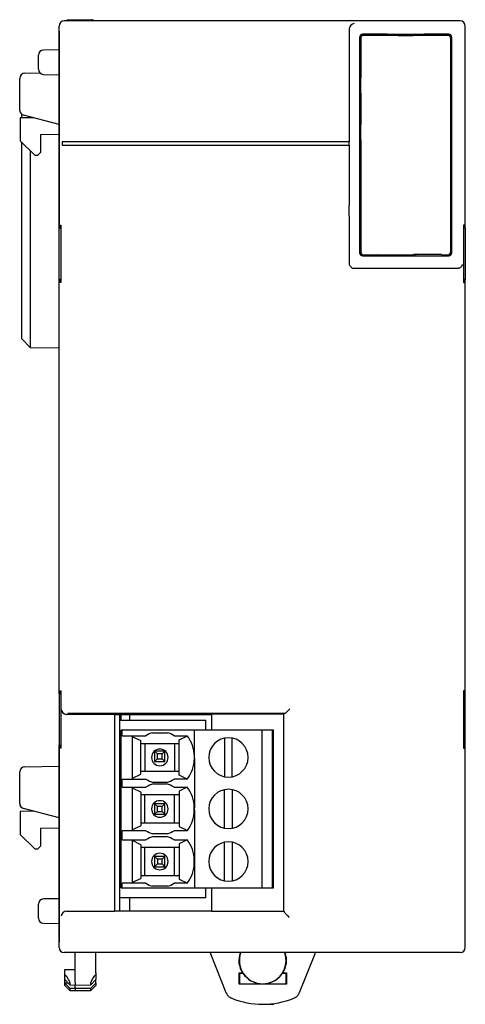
# Model space of a CAD drawing. Header units: millimetres. Extents: x -172 to -22, y 75 to 198.
# Tile 1 of 2: x -172 to -129, y 103 to 198. Entities that reach past the tile are written whole.
import ezdxf

# ---------------------------------------------------------------- set-up
doc = ezdxf.new("R2010")
doc.units = ezdxf.units.MM
doc.layers.add('中線', color=3, linetype='Continuous', lineweight=25)

msp = doc.modelspace()

# ---------------------------------------------------------------- linework, layer by layer
at = {"layer": '中線'}
for p, q in [((-168.579, 177.697), (-168.579, 197.215)), ((-129.879, 197.715), (-168.08, 197.715)), ((-167.712, 197.815), (-167.029, 197.827)), ((-167.029, 197.827), (-165.429, 197.813)), ((-165.429, 197.813), (-165.429, 197.813)), ((-140.579, 196.936), (-140.579, 186.025)), ((-129.379, 177.697), (-129.379, 197.215)), ((-168.579, 196.715), (-168.579, 177.732)), ((-139.579, 196.115), (-139.579, 175.315)), ((-139.469, 196.012), (-139.469, 192.217)), ((-136.909, 196.415), (-139.279, 196.415)), ((-135.849, 196.312), (-139.169, 196.312)), ((-136.9, 196.406), (-136.909, 196.415)), ((-136.909, 196.415), (-136.909, 196.312)), ((-133.358, 196.406), (-136.9, 196.406)), ((-136.9, 196.406), (-136.899, 196.312)), ((-135.849, 196.3), (-135.849, 196.312)), ((-135.849, 196.3), (-134.394, 196.3)), ((-134.394, 196.3), (-134.393, 196.312)), ((-131.074, 196.312), (-134.393, 196.312)), ((-133.358, 196.406), (-133.359, 196.312)), ((-133.358, 196.406), (-133.349, 196.415)), ((-130.979, 196.415), (-133.349, 196.415)), ((-133.349, 196.312), (-133.349, 196.415)), ((-130.774, 175.418), (-130.774, 196.012)), ((-130.679, 175.315), (-130.679, 196.115)), ((-170.579, 193.715), (-170.579, 194.389)), ((-168.579, 194.915), (-170.088, 194.889)), ((-170.579, 193.041), (-170.579, 193.715)), ((-172.379, 189.1), (-172.379, 192.157)), ((-171.888, 192.657), (-170.428, 192.683)), ((-170.088, 192.541), (-168.579, 192.515)), ((-139.467, 192.215), (-139.469, 192.217)), ((-139.467, 190.715), (-139.467, 192.215)), ((-139.467, 190.715), (-139.469, 190.713)), ((-139.469, 190.713), (-139.469, 187.717)), ((-171.021, 188.357), (-172.329, 188.335)), ((-172.329, 188.335), (-172.329, 186.127)), ((-172.179, 188.337), (-172.179, 188.7)), ((-168.579, 187.715), (-172.006, 188.617)), ((-171.379, 188.452), (-171.379, 188.351)), ((-139.467, 187.715), (-139.469, 187.717)), ((-139.467, 186.215), (-139.467, 187.715)), ((-170.379, 186.727), (-168.579, 186.759)), ((-170.379, 186.727), (-170.379, 184.991)), ((-172.329, 186.127), (-170.929, 184.727)), ((-172.179, 166.992), (-172.179, 185.977)), ((-168.275, 186.015), (-168.275, 185.715)), ((-140.587, 186.015), (-168.275, 186.015)), ((-168.275, 185.715), (-140.587, 185.715)), ((-140.579, 186.025), (-167.817, 186.025)), ((-167.817, 185.704), (-140.579, 185.704)), ((-140.587, 186.015), (-140.579, 186.025)), ((-140.587, 185.715), (-140.587, 186.015)), ((-140.587, 185.715), (-140.579, 185.704)), ((-140.579, 185.704), (-140.579, 182.606)), ((-139.467, 186.215), (-139.469, 186.213)), ((-139.469, 186.213), (-139.469, 175.418)), ((-171.379, 185.177), (-171.379, 166.164)), ((-170.929, 184.727), (-170.629, 184.732)), ((-170.629, 184.732), (-170.379, 184.991)), ((-168.492, 177.981), (-168.422, 177.98)), ((-168.492, 177.699), (-168.492, 177.981)), ((-168.422, 177.98), (-168.422, 172.45)), ((-129.466, 177.981), (-129.537, 177.98)), ((-129.537, 177.98), (-129.537, 172.45)), ((-129.466, 177.699), (-129.466, 177.981)), ((-168.422, 177.7), (-168.579, 177.697)), ((-168.579, 172.732), (-168.579, 177.697)), ((-129.379, 177.697), (-129.537, 177.7)), ((-129.379, 177.697), (-129.379, 172.732)), ((-139.279, 175.015), (-138.088, 175.015)), ((-139.169, 175.118), (-137.869, 175.118)), ((-138.088, 175.015), (-138.088, 175.118)), ((-138.079, 175.006), (-138.088, 175.015)), ((-137.871, 175.006), (-137.871, 175.118)), ((-137.862, 175.124), (-137.869, 175.118)), ((-137.862, 175.124), (-134.377, 175.124)), ((-137.862, 175.006), (-137.862, 175.124)), ((-134.371, 175.13), (-134.377, 175.124)), ((-134.377, 175.124), (-134.377, 175.006)), ((-131.671, 175.13), (-134.371, 175.13)), ((-134.17, 175.015), (-134.179, 175.006)), ((-134.17, 175.13), (-134.17, 175.015)), ((-134.17, 175.015), (-130.979, 175.015)), ((-131.671, 175.13), (-131.659, 175.118)), ((-131.659, 175.118), (-131.074, 175.118)), ((-138.079, 175.006), (-134.179, 175.006)), ((-130.196, 173.779), (-140.051, 173.779)), ((-130.182, 173.779), (-130.196, 173.779)), ((-168.422, 172.73), (-168.579, 172.732)), ((-168.579, 132.697), (-168.579, 172.732)), ((-168.492, 172.449), (-168.492, 172.731)), ((-168.422, 172.45), (-168.492, 172.449)), ((-129.379, 172.732), (-129.537, 172.73)), ((-129.537, 172.45), (-129.466, 172.449)), ((-129.466, 172.449), (-129.466, 172.731)), ((-129.379, 132.697), (-129.379, 172.732)), ((-172.179, 166.992), (-171.379, 166.164)), ((-171.379, 166.164), (-168.579, 166.115)), ((-168.422, 132.7), (-168.579, 132.697)), ((-168.579, 132.697), (-168.579, 127.732)), ((-168.492, 132.981), (-168.422, 132.98)), ((-168.492, 132.699), (-168.492, 132.981)), ((-168.422, 132.98), (-168.422, 127.45)), ((-129.466, 132.981), (-129.537, 132.98)), ((-129.537, 132.98), (-129.537, 127.45)), ((-129.379, 132.697), (-129.537, 132.7)), ((-129.466, 132.699), (-129.466, 132.981)), ((-129.379, 127.732), (-129.379, 132.697)), ((-163.229, 130.715), (-167.852, 130.715)), ((-146.801, 130.804), (-167.733, 130.804)), ((-163.229, 130.715), (-153.879, 130.715)), ((-163.229, 130.715), (-163.229, 111.715)), ((-162.729, 130.155), (-162.729, 130.715)), ((-162.579, 130.155), (-162.579, 130.715)), ((-161.779, 130.715), (-161.779, 130.155)), ((-146.879, 130.728), (-153.879, 130.728)), ((-153.879, 130.728), (-153.879, 129.205)), ((-146.804, 130.803), (-146.879, 130.728)), ((-146.879, 111.702), (-146.879, 130.728)), ((-146.804, 130.803), (-146.801, 130.804)), ((-162.729, 113.015), (-162.729, 130.155)), ((-162.729, 130.155), (-154.409, 130.155)), ((-154.409, 129.205), (-154.409, 130.155)), ((-162.589, 113.965), (-162.589, 129.205)), ((-162.494, 129.205), (-162.589, 129.205)), ((-162.494, 128.665), (-162.494, 129.205)), ((-161.994, 129.205), (-162.494, 129.205)), ((-162.494, 128.665), (-161.994, 128.665)), ((-155.527, 129.205), (-161.994, 129.205)), ((-161.994, 128.665), (-160.201, 128.665)), ((-161.491, 124.465), (-161.491, 128.665)), ((-161.491, 128.565), (-160.691, 128.187)), ((-159.578, 128.955), (-158.111, 128.955)), ((-157.488, 128.665), (-156.212, 128.665)), ((-157.005, 128.268), (-156.2, 128.649)), ((-155.527, 126.683), (-155.527, 129.205)), ((-155.11, 129.205), (-155.527, 129.205)), ((-154.613, 129.205), (-155.11, 129.205)), ((-149.87, 129.205), (-154.613, 129.205)), ((-152.614, 128.428), (-152.614, 124.702)), ((-151.864, 124.702), (-151.864, 128.428)), ((-149.373, 129.205), (-149.87, 129.205)), ((-148.991, 129.205), (-149.373, 129.205)), ((-148.991, 113.965), (-148.991, 129.205)), ((-148.491, 129.205), (-148.991, 129.205)), ((-147.991, 129.205), (-148.491, 129.205)), ((-147.991, 124.075), (-147.991, 129.205)), ((-147.969, 129.205), (-147.991, 129.205)), ((-147.889, 129.205), (-147.969, 129.205)), ((-147.889, 124.075), (-147.889, 129.205)), ((-168.422, 127.73), (-168.579, 127.732)), ((-168.579, 108.215), (-168.579, 127.732)), ((-168.579, 127.697), (-168.579, 108.715)), ((-168.492, 127.449), (-168.492, 127.731)), ((-160.691, 124.935), (-160.691, 128.187)), ((-160.691, 127.915), (-157.005, 127.915)), ((-160.289, 127.915), (-160.289, 125.215)), ((-157.429, 127.915), (-157.429, 125.215)), ((-157.005, 124.851), (-157.005, 128.268)), ((-129.379, 127.732), (-129.537, 127.73)), ((-129.466, 127.449), (-129.466, 127.731)), ((-129.379, 108.215), (-129.379, 127.732)), ((-168.422, 127.45), (-168.492, 127.449)), ((-159.091, 126.897), (-159.359, 127.165)), ((-158.359, 127.165), (-159.359, 127.165)), ((-159.359, 127.165), (-159.359, 126.165)), ((-159.091, 126.433), (-159.091, 126.897)), ((-158.627, 126.897), (-159.091, 126.897)), ((-158.627, 126.897), (-158.359, 127.165)), ((-158.627, 126.433), (-158.627, 126.897)), ((-158.359, 126.165), (-158.359, 127.165)), ((-155.552, 127.009), (-155.552, 126.121)), ((-129.537, 127.45), (-129.466, 127.449)), ((-171.888, 125.657), (-168.579, 125.715)), ((-159.359, 126.165), (-159.091, 126.433)), ((-159.359, 126.165), (-158.359, 126.165)), ((-159.091, 126.433), (-158.627, 126.433)), ((-158.627, 126.433), (-158.359, 126.165)), ((-155.527, 126.447), (-155.527, 121.703)), ((-172.379, 122.1), (-172.379, 125.157)), ((-161.491, 124.546), (-160.691, 124.935)), ((-157.005, 125.215), (-160.691, 125.215)), ((-156.212, 124.465), (-157.005, 124.851)), ((-162.494, 124.075), (-162.494, 124.465)), ((-162.494, 124.465), (-161.994, 124.465)), ((-162.494, 123.685), (-162.494, 124.075)), ((-162.494, 123.685), (-161.994, 123.685)), ((-161.994, 124.465), (-160.201, 124.465)), ((-161.994, 123.685), (-160.201, 123.685)), ((-161.491, 119.485), (-161.491, 123.685)), ((-158.217, 124.145), (-159.472, 124.145)), ((-159.472, 124.005), (-158.217, 124.005)), ((-156.212, 124.465), (-157.488, 124.465)), ((-157.488, 123.685), (-156.212, 123.685)), ((-156.211, 123.685), (-157.005, 123.298)), ((-147.991, 119.095), (-147.991, 124.075)), ((-147.889, 119.095), (-147.889, 124.075)), ((-160.691, 123.214), (-161.491, 123.604)), ((-160.691, 123.214), (-160.691, 119.963)), ((-157.005, 122.935), (-160.691, 122.935)), ((-160.289, 120.235), (-160.289, 122.935)), ((-157.429, 120.235), (-157.429, 122.935)), ((-157.005, 123.298), (-157.005, 119.882)), ((-152.614, 119.722), (-152.614, 123.448)), ((-151.864, 123.448), (-151.864, 119.722)), ((-159.091, 121.817), (-159.359, 122.085)), ((-158.359, 122.085), (-159.359, 122.085)), ((-159.359, 122.085), (-159.359, 121.085)), ((-159.091, 121.353), (-159.091, 121.817)), ((-158.627, 121.817), (-159.091, 121.817)), ((-158.359, 122.085), (-158.627, 121.817)), ((-158.627, 121.353), (-158.627, 121.817)), ((-158.359, 121.085), (-158.359, 122.085)), ((-155.552, 121.141), (-155.552, 122.029)), ((-171.021, 121.357), (-172.329, 121.335)), ((-172.329, 121.335), (-172.329, 119.127)), ((-168.579, 120.715), (-172.006, 121.617)), ((-159.359, 121.085), (-159.091, 121.353)), ((-159.359, 121.085), (-158.359, 121.085)), ((-159.091, 121.353), (-158.627, 121.353)), ((-158.359, 121.085), (-158.627, 121.353)), ((-155.527, 121.467), (-155.527, 116.623)), ((-161.491, 119.585), (-160.691, 119.963)), ((-160.691, 120.235), (-157.005, 120.235)), ((-157.005, 119.882), (-156.2, 119.501)), ((-172.329, 119.127), (-170.929, 117.727)), ((-170.379, 119.727), (-168.579, 119.759)), ((-170.379, 119.727), (-170.379, 117.991)), ((-162.494, 119.095), (-162.494, 119.485)), ((-161.994, 119.485), (-162.494, 119.485)), ((-162.494, 118.605), (-162.494, 119.095)), ((-160.201, 119.485), (-161.994, 119.485)), ((-158.111, 119.195), (-159.578, 119.195)), ((-159.472, 118.925), (-158.217, 118.925)), ((-156.212, 119.485), (-157.488, 119.485)), ((-147.991, 113.965), (-147.991, 119.095)), ((-147.889, 113.965), (-147.889, 119.095)), ((-170.629, 117.732), (-170.379, 117.991)), ((-162.494, 118.605), (-161.994, 118.605)), ((-161.994, 118.605), (-160.201, 118.605)), ((-161.491, 114.405), (-161.491, 118.605)), ((-160.691, 118.134), (-161.491, 118.524)), ((-160.691, 118.134), (-160.691, 114.883)), ((-157.488, 118.605), (-156.212, 118.605)), ((-156.211, 118.605), (-157.005, 118.218)), ((-157.005, 118.218), (-157.005, 114.802)), ((-152.614, 114.642), (-152.614, 118.368)), ((-151.864, 118.368), (-151.864, 114.642)), ((-170.929, 117.727), (-170.629, 117.732)), ((-157.005, 117.855), (-160.691, 117.855)), ((-160.289, 115.155), (-160.289, 117.855)), ((-159.359, 117.005), (-159.091, 116.737)), ((-158.359, 117.005), (-159.359, 117.005)), ((-159.359, 117.005), (-159.359, 116.005)), ((-158.627, 116.737), (-158.359, 117.005)), ((-158.359, 116.005), (-158.359, 117.005)), ((-157.429, 115.155), (-157.429, 117.855)), ((-159.359, 116.005), (-159.091, 116.273)), ((-158.627, 116.737), (-159.091, 116.737)), ((-159.091, 116.737), (-159.091, 116.273)), ((-159.091, 116.273), (-158.627, 116.273)), ((-158.627, 116.273), (-158.627, 116.737)), ((-158.627, 116.273), (-158.359, 116.005)), ((-155.552, 116.061), (-155.552, 116.949)), ((-155.527, 116.387), (-155.527, 113.965)), ((-160.691, 115.155), (-157.005, 115.155)), ((-159.359, 116.005), (-158.359, 116.005)), ((-162.494, 113.965), (-162.494, 114.405)), ((-161.994, 114.405), (-162.494, 114.405)), ((-160.201, 114.405), (-161.994, 114.405)), ((-161.491, 114.505), (-160.691, 114.883)), ((-156.212, 114.405), (-157.488, 114.405)), ((-157.005, 114.802), (-156.2, 114.421)), ((-162.589, 113.965), (-162.494, 113.965)), ((-162.494, 113.965), (-161.994, 113.965)), ((-161.994, 113.965), (-155.527, 113.965)), ((-158.111, 114.115), (-159.578, 114.115)), ((-155.527, 113.965), (-155.11, 113.965)), ((-155.11, 113.965), (-154.613, 113.965)), ((-154.613, 113.965), (-149.87, 113.965)), ((-154.409, 113.015), (-154.409, 113.965)), ((-153.879, 113.965), (-153.879, 111.702)), ((-149.87, 113.965), (-149.373, 113.965)), ((-149.373, 113.965), (-148.991, 113.965)), ((-148.991, 113.965), (-148.491, 113.965)), ((-148.491, 113.965), (-147.991, 113.965)), ((-147.991, 113.965), (-147.969, 113.965)), ((-147.969, 113.965), (-147.889, 113.965)), ((-170.579, 111.041), (-170.579, 112.389)), ((-168.579, 112.915), (-170.088, 112.889)), ((-154.409, 113.015), (-162.729, 113.015)), ((-162.729, 111.715), (-162.729, 113.015)), ((-161.779, 113.015), (-161.779, 111.715)), ((-167.852, 111.715), (-163.229, 111.715)), ((-153.879, 111.715), (-163.229, 111.715)), ((-153.879, 111.702), (-146.879, 111.702)), ((-146.871, 111.693), (-146.879, 111.702)), ((-170.088, 110.541), (-168.579, 110.515)), ((-129.879, 107.715), (-168.08, 107.715)), ((-167.029, 106.087), (-167.029, 107.715)), ((-165.029, 105.751), (-165.029, 107.715)), ((-153.948, 107.528), (-152.478, 103.853)), ((-145.381, 103.853), (-143.91, 107.528)), ((-168.029, 106.07), (-167.029, 106.087)), ((-168.029, 105.751), (-168.029, 106.07)), ((-168.029, 105.617), (-168.029, 105.751)), ((-168.029, 105.105), (-168.029, 105.617)), ((-167.029, 105.739), (-167.029, 106.087)), ((-167.029, 105.739), (-167.029, 105.739)), ((-165.029, 105.751), (-165.029, 105.617)), ((-165.029, 105.617), (-165.029, 105.105)), ((-151.214, 104.67), (-151.214, 105.74)), ((-151.214, 105.74), (-150.885, 105.74)), ((-151.179, 105.705), (-151.214, 105.74)), ((-151.179, 105.705), (-151.179, 104.705)), ((-150.821, 105.705), (-151.179, 105.705)), ((-150.885, 105.74), (-150.821, 105.705)), ((-147.037, 105.705), (-146.974, 105.74)), ((-146.679, 105.705), (-147.037, 105.705)), ((-146.974, 105.74), (-146.644, 105.74)), ((-146.679, 105.705), (-146.644, 105.74)), ((-146.679, 104.705), (-146.679, 105.705)), ((-146.644, 105.74), (-146.644, 104.67)), ((-168.029, 104.784), (-168.029, 105.123)), ((-168.029, 105.105), (-167.538, 104.585)), ((-168.029, 104.784), (-167.723, 104.78)), ((-168.029, 104.767), (-168.029, 104.784)), ((-167.538, 104.267), (-168.029, 104.767)), ((-168.029, 104.544), (-168.029, 104.767)), ((-167.538, 104.813), (-167.538, 104.585)), ((-167.029, 104.807), (-167.029, 104.807)), ((-167.029, 104.807), (-167.029, 104.573)), ((-165.029, 105.105), (-165.516, 104.591)), ((-165.516, 104.591), (-165.516, 104.815)), ((-165.516, 104.27), (-165.029, 104.767)), ((-165.029, 104.767), (-165.029, 105.105)), ((-165.029, 104.767), (-165.029, 104.544)), ((-151.179, 104.705), (-151.214, 104.67)), ((-146.644, 104.67), (-151.214, 104.67)), ((-151.179, 104.705), (-149.21, 104.705)), ((-149.21, 104.705), (-148.648, 104.705)), ((-148.648, 104.705), (-146.679, 104.705)), ((-146.679, 104.705), (-146.644, 104.67)), ((-167.538, 104.052), (-168.029, 104.544)), ((-167.538, 104.585), (-167.029, 104.573)), ((-167.538, 104.267), (-167.029, 104.26)), ((-167.538, 104.267), (-167.538, 104.052)), ((-167.538, 104.052), (-167.029, 104.043)), ((-167.029, 104.573), (-165.516, 104.591)), ((-167.029, 104.26), (-167.029, 104.573)), ((-167.029, 104.26), (-165.516, 104.27)), ((-167.029, 104.26), (-167.029, 104.043)), ((-167.029, 104.043), (-165.516, 104.057)), ((-165.516, 104.057), (-165.029, 104.544)), ((-165.516, 104.057), (-165.516, 104.27)), ((-148.929, 102.715), (-147.847, 102.715))]:
    msp.add_line(p, q, dxfattribs=at)
for centre, radius, start, end in [((-168.079, 197.215), 0.5, 90, 180), ((-170.079, 194.389), 0.5, 91, 180), ((-171.879, 192.157), 0.5, 91, 180), ((-170.079, 193.041), 0.5, 180, 269), ((-171.879, 189.1), 0.5, 180, 255.25644), ((-158.844, 126.565), 2.5, 107.05962, 122.85988), ((-158.844, 126.565), 2.5, 57.14012, 72.94038), ((-159.075, 126.565), 3.55, 1.90765, 36.26703), ((-152.239, 126.565), 1.9, 0, 180), ((-158.859, 126.565), 0.8, 0, 180), ((-158.859, 126.565), 0.8, 180, 0), ((-159.075, 126.565), 3.55, 358.09235, 1.90765), ((-152.239, 126.565), 1.9, 180, 0), ((-171.879, 125.157), 0.5, 91, 180), ((-159.075, 126.565), 3.55, 323.73297, 358.09235), ((-158.844, 126.565), 2.5, 237.14012, 255.46625), ((-158.844, 121.585), 2.5, 104.53375, 122.85988), ((-158.844, 126.565), 2.5, 284.53375, 302.85988), ((-158.844, 121.585), 2.5, 57.14012, 75.46625), ((-159.075, 121.585), 3.55, 1.90765, 36.26703), ((-152.239, 121.585), 1.9, 0, 180), ((-171.879, 122.1), 0.5, 180, 255.25644), ((-158.859, 121.585), 0.8, 0, 180), ((-158.859, 121.585), 0.8, 180, 0), ((-159.075, 121.585), 3.55, 323.73297, 358.09235), ((-159.075, 121.585), 3.55, 358.09235, 1.90765), ((-152.239, 121.585), 1.9, 180, 0), ((-158.844, 121.585), 2.5, 237.14012, 252.94038), ((-158.844, 116.505), 2.5, 104.53375, 122.85988), ((-158.844, 116.505), 2.5, 57.14012, 75.46625), ((-158.844, 121.585), 2.5, 287.05962, 302.85988), ((-159.075, 116.505), 3.55, 1.90765, 36.26703), ((-152.239, 116.505), 1.9, 0, 180), ((-158.859, 116.505), 0.8, 0, 180), ((-158.859, 116.505), 0.8, 180, 0), ((-159.075, 116.505), 3.55, 323.73297, 358.09235), ((-152.239, 116.505), 1.9, 180, 0), ((-158.844, 116.505), 2.5, 237.14012, 252.94038), ((-158.844, 116.505), 2.5, 287.05962, 302.85988), ((-170.079, 112.389), 0.5, 91, 180), ((-170.079, 111.041), 0.5, 180, 269), ((-168.079, 108.215), 0.5, 180, 270), ((-148.929, 106.955), 2.302, 160.73139, 211.85404), ((-148.929, 106.955), 2.25, 160.26456, 270), ((-148.929, 106.955), 2.25, 270, 19.73544), ((-148.929, 106.955), 2.302, 328.14596, 19.26861), ((-148.929, 106.955), 2.267, 213.45479, 262.8861), ((-148.929, 106.955), 2.267, 277.1139, 326.54521), ((-148.929, 110.705), 7.99, 247.98534, 292.01466)]:
    msp.add_arc(centre, radius, start, end, dxfattribs=at)
for centre, major_axis, ratio, start_param, end_param in [((-168.079, 197.215), (0.354, -0.354), 0.998783, 2.356803, 3.926382), ((-167.025, 196.827), (-0.004, 1), 0.004363, 0.000057, 0.478254), ((-166.231, 196.82), (57.297, -0.5), 0.017452, 1.555376, 1.556948), ((-140.092, 196.953), (0.226, 0.451), 0.957304, 0.481372, 2.017262), ((-140.079, 196.935), (-0.3, 0.4), 0.999049, 0.892931, 0.926924), ((-129.88, 197.215), (0.354, 0.354), 0.998783, 5.498396, 7.067974), ((-139.279, 196.115), (0.212, -0.212), 0.999924, 2.356233, 3.926953), ((-139.171, 196.015), (0.114, 0.278), 0.987628, 1.178154, 1.963514), ((-139.171, 196.015), (0.278, 0.114), 0.987628, 1.178078, 1.963438), ((-131.071, 196.015), (0.278, -0.114), 0.987628, 1.178154, 1.963514), ((-130.979, 196.115), (-0.212, -0.212), 0.999924, 2.356233, 3.926953), ((-131.071, 196.015), (-0.114, 0.278), 0.987628, 4.319671, 5.105031), ((-167.817, 186.008), (0.5, 0), 0.034921, 1.570796, 2.730076), ((-167.817, 185.722), (0.5, 0), 0.034921, 3.553109, 4.712389), ((-140.155, 182.606), (0, 16.2), 0.026186, 1.570796, 1.737579), ((-145.738, 146.715), (0, 200), 0.026186, 4.850615, 4.879172), ((-139.279, 175.315), (0.212, 0.212), 0.999924, 2.356233, 3.926953), ((-139.171, 175.415), (-0.114, 0.278), 0.987628, 1.178078, 1.963438), ((-139.171, 175.415), (0.278, -0.114), 0.987628, 4.319747, 5.105107), ((-131.071, 175.415), (0.278, 0.114), 0.987628, 4.319671, 5.105031), ((-130.979, 175.315), (-0.212, 0.212), 0.999924, 2.356233, 3.926953), ((-131.071, 175.415), (0.114, 0.278), 0.987628, 4.319747, 5.105107), ((-167.869, 131.202), (0.451, -0.226), 0.957304, 3.622965, 5.158854), ((-167.852, 131.215), (0.4, 0.3), 0.999049, 4.034523, 4.068516), ((-167.869, 111.228), (0.451, 0.226), 0.957304, 1.124331, 2.660221), ((-167.852, 111.215), (0.4, -0.3), 0.999049, 2.214669, 2.248662), ((-146.871, 111.193), (0, 0.5), 0.026186, 6.079658, 6.257005), ((-168.079, 108.215), (0.354, 0.354), 0.998783, 2.356803, 3.926382), ((-153.019, 107.9), (-0.982, -0.189), 0.999923, 6.278689, 6.473424), ((-144.839, 107.9), (0.982, -0.189), 0.999923, 6.092946, 6.287682), ((-129.88, 108.215), (0.354, -0.354), 0.998783, 5.498396, 7.067974)]:
    msp.add_ellipse(centre, major_axis=major_axis, ratio=ratio, start_param=start_param, end_param=end_param, dxfattribs=at)
for points, knots in [([(-167.958, 197.715), (-167.904, 197.746), (-167.805, 197.803), (-167.741, 197.811), (-167.712, 197.815)], [0, 0, 0, 0, 0.54421, 1, 1, 1, 1]), ([(-165.339, 197.812), (-165.287, 197.801), (-165.218, 197.787), (-165.119, 197.729), (-165.095, 197.715)], [0, 0, 0, 0, 0.750275, 1, 1, 1, 1]), ([(-140.051, 173.779), (-140.107, 173.784), (-140.219, 173.795), (-140.369, 173.88), (-140.482, 174.006), (-140.542, 174.145), (-140.548, 174.236), (-140.551, 174.272)], [0, 0, 0, 0, 0.215126, 0.430256, 0.645314, 0.860414, 1, 1, 1, 1]), ([(-129.68, 174.188), (-129.68, 174.187), (-129.682, 174.149), (-129.702, 174.06), (-129.781, 173.938), (-129.91, 173.845), (-130.045, 173.792), (-130.136, 173.783), (-130.182, 173.779)], [0, 0, 0, 0, 0.004845, 0.205698, 0.492607, 0.703386, 0.851315, 1, 1, 1, 1]), ([(-146.801, 130.804), (-146.792, 130.81), (-146.775, 130.82), (-146.697, 130.887), (-146.596, 130.98), (-146.483, 131.089), (-146.39, 131.179), (-146.33, 131.239), (-146.304, 131.265), (-146.303, 131.266)], [0, 0, 0, 0, 0.158222, 0.315387, 0.553562, 0.714418, 0.879853, 0.99503, 1, 1, 1, 1]), ([(-146.868, 111.683), (-146.864, 111.67), (-146.854, 111.645), (-146.792, 111.56), (-146.681, 111.429), (-146.532, 111.267), (-146.421, 111.154), (-146.372, 111.106), (-146.371, 111.104)], [0, 0, 0, 0, 0.144411, 0.288071, 0.494175, 0.779039, 0.995224, 1, 1, 1, 1]), ([(-167.538, 104.813), (-167.545, 104.852), (-167.558, 104.93), (-167.667, 105.135), (-167.828, 105.372), (-167.967, 105.541), (-168.029, 105.617)], [0, 0, 0, 0, 0.224019, 0.447159, 0.751532, 1, 1, 1, 1]), ([(-167.029, 104.807), (-167.029, 104.833), (-167.03, 104.905), (-167.03, 105.103), (-167.03, 105.401), (-167.029, 105.626), (-167.029, 105.739)], [0, 0, 0, 0, 0.157286, 0.438183, 0.719092, 1, 1, 1, 1]), ([(-165.029, 105.617), (-165.135, 105.485), (-165.304, 105.274), (-165.463, 105.004), (-165.513, 104.873), (-165.516, 104.825), (-165.516, 104.815)], [0, 0, 0, 0, 0.426576, 0.682056, 0.939339, 1, 1, 1, 1]), ([(-152.478, 103.853), (-152.426, 103.753), (-152.322, 103.553), (-152.106, 103.38), (-151.964, 103.316), (-151.924, 103.298)], [0, 0, 0, 0, 0.418265, 0.83653, 1, 1, 1, 1]), ([(-145.934, 103.298), (-145.834, 103.35), (-145.634, 103.455), (-145.462, 103.671), (-145.398, 103.813), (-145.381, 103.853)], [0, 0, 0, 0, 0.418265, 0.83653, 1, 1, 1, 1])]:
    msp.add_open_spline(points, degree=3, knots=knots, dxfattribs=at)
msp.add_open_spline([(-155.527, 116.623), (-155.526, 116.584), (-155.524, 116.505), (-155.526, 116.426), (-155.527, 116.387)], degree=3, dxfattribs=at)

doc.saveas('drawing.dxf')
